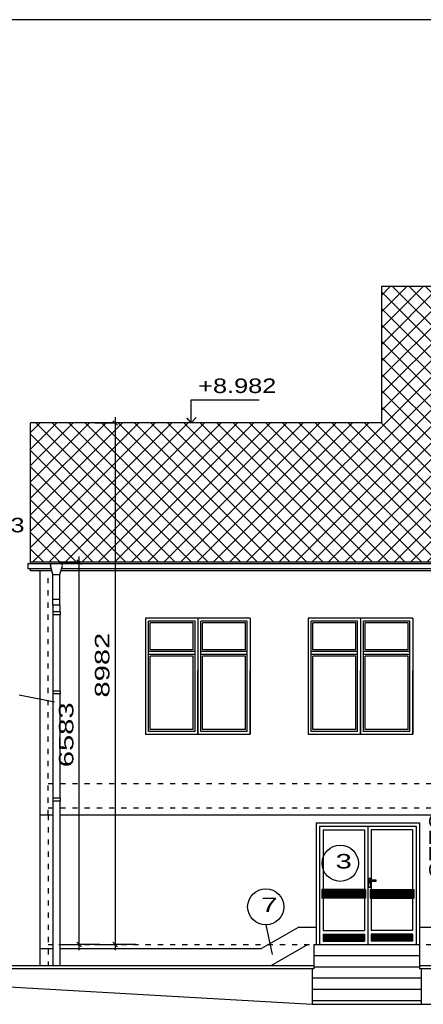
# Model space of a CAD drawing. Extents: x -196363 to 398972, y -489949 to -260582.
# Tile 128 of 256: x 165538 to 172486, y -417092 to -400137. Entities that reach past the tile are written whole.
import ezdxf

# ---------------------------------------------------------------- set-up
doc = ezdxf.new("R2010")
doc.units = 0
doc.header["$MEASUREMENT"] = 0
doc.linetypes.add('DASHED1', pattern=[1, 0.3, -0.4, 0.3])
for name, color, linetype in [('dvere', 1, 'Continuous'), ('koty', 1, 'Continuous'), ('legenda', 1, 'Continuous'), ('navrh', 2, 'Continuous'), ('noszdiv', 1, 'Continuous'), ('okapy', 9, 'Continuous'), ('okna', 2, 'Continuous')]:
    doc.layers.add(name, color=color, linetype=linetype)
doc.styles.add('SPIRITTXTSTYLE1', font='ROMAN')
doc.styles.add('SPIRITTXTSTYLE4', font='ORIG')
doc.dimstyles.new('SPIRITSTYLE1', dxfattribs={"dimtxt": 250, "dimasz": 12.7, "dimexe": 350, "dimexo": 1209.364014, "dimgap": 100, "dimtad": 1, "dimdec": 3, "dimzin": 0, "dimdsep": 46, "dimlunit": 7, "dimtxsty": 'SPIRITTXTSTYLE1', "dimblk1": '_TICKMARKS1', "dimblk2": '_TICKMARKS1', "dimsah": 1, "dimcen": 0.09, "dimdle": 100, "dimclrd": 1, "dimclre": 1, "dimclrt": 1, "dimadec": 0, "dimazin": 0, "dimtfac": 1, "dimtdec": 4, "dimtofl": 0, "dimtmove": 1, "dimatfit": 0, "dimfxl": 0, "dimtolj": 1, "dimtzin": 0, "dimarcsym": 0})
doc.dimstyles.new('SPIRITSTYLE12', dxfattribs={"dimtxt": 250, "dimasz": 12.7, "dimexe": 350, "dimexo": 186.723831, "dimgap": 100, "dimtad": 1, "dimdec": 3, "dimzin": 0, "dimdsep": 46, "dimlunit": 7, "dimtxsty": 'SPIRITTXTSTYLE1', "dimblk1": '_TICKMARKS12', "dimblk2": '_TICKMARKS12', "dimsah": 1, "dimcen": 0.09, "dimdle": 100, "dimclrd": 1, "dimclre": 1, "dimclrt": 1, "dimadec": 0, "dimazin": 0, "dimtfac": 1, "dimtdec": 4, "dimtofl": 0, "dimtmove": 1, "dimatfit": 0, "dimfxl": 0, "dimtolj": 1, "dimtzin": 0, "dimarcsym": 0})
doc.dimstyles.new('SPIRITSTYLE13', dxfattribs={"dimtxt": 250, "dimasz": 12.7, "dimexe": 350, "dimexo": 5406.051758, "dimgap": 100, "dimtad": 1, "dimdec": 3, "dimzin": 0, "dimdsep": 46, "dimlunit": 7, "dimtxsty": 'SPIRITTXTSTYLE1', "dimblk1": '_TICKMARKS13', "dimblk2": '_TICKMARKS13', "dimsah": 1, "dimcen": 0.09, "dimdle": 100, "dimclrd": 1, "dimclre": 1, "dimclrt": 1, "dimadec": 0, "dimazin": 0, "dimtfac": 1, "dimtdec": 4, "dimtofl": 0, "dimtmove": 1, "dimatfit": 0, "dimfxl": 0, "dimtolj": 1, "dimtzin": 0, "dimarcsym": 0})
doc.dimstyles.new('SPIRITSTYLE2', dxfattribs={"dimtxt": 250, "dimasz": 12.7, "dimexe": 350, "dimexo": 3523.644531, "dimgap": 100, "dimtad": 1, "dimdec": 3, "dimzin": 0, "dimdsep": 46, "dimlunit": 7, "dimtxsty": 'SPIRITTXTSTYLE1', "dimblk1": '_TICKMARKS2', "dimblk2": '_TICKMARKS2', "dimsah": 1, "dimcen": 0.09, "dimdle": 100, "dimclrd": 1, "dimclre": 1, "dimclrt": 1, "dimadec": 0, "dimazin": 0, "dimtfac": 1, "dimtdec": 4, "dimtofl": 0, "dimtmove": 1, "dimatfit": 0, "dimfxl": 0, "dimtolj": 1, "dimtzin": 0, "dimarcsym": 0})

# ---------------------------------------------------------------- blocks, each defined once
blk = doc.blocks.new('_TICKMARKS1')
at = {"color": 1, "linetype": 'Continuous'}
blk.add_line((-3, -3), (3, 3), dxfattribs=at)
blk = doc.blocks.new('*D0')
at = {"color": 1, "linetype": 'Continuous', "ltscale": 600}
for p, q in [((166832.515625, -407079.96875, 1723.800049), (167182.5, -407079.96875, 1723.800049)), ((167182.5, -406980, 1723.800049), (167182.5, -416161.75, 1723.800049)), ((167532.5, -407079.96875, 1723.800049), (167182.5, -407079.96875, 1723.800049)), ((166832.515625, -416061.75, 1723.800049), (167182.5, -416061.75, 1723.800049)), ((167532.5, -416061.75, 1723.800049), (167182.5, -416061.75, 1723.800049))]:
    blk.add_line(p, q, dxfattribs=at)
at = {"color": 1, "linetype": 'Continuous', "ltscale": 600, "xscale": 12.69999980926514, "yscale": 12.69999980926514, "zscale": 12.69999980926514}
for p, rotation in [((167182.5, -407079.96875, 1723.800049), 90.00000250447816), ((167182.5, -416061.75, 1723.800049), -90.00000250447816)]:
    blk.add_blockref('_TICKMARKS1', p, dxfattribs=dict(at, rotation=rotation))
at = {"color": 1, "linetype": 'Continuous', "ltscale": 300, "style": 'SPIRITTXTSTYLE1', "width": 1.5}
blk.add_text('8982', height=250, rotation=450.0000193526, dxfattribs=at).set_placement((167082.5, -411808.96875, 1723.800049))
blk = doc.blocks.new('_TICKMARKS2')
at = {"color": 1, "linetype": 'Continuous'}
blk.add_line((-3, -3), (3, 3), dxfattribs=at)
blk = doc.blocks.new('*D1')
at = {"color": 1, "linetype": 'Continuous', "ltscale": 600}
for p, q in [((175628.53125, -404632.40625, 1723.800049), (175628.53125, -416161.75, 1723.800049)), ((175278.53125, -404732.40625, 1723.800049), (175628.53125, -404732.40625, 1723.800049)), ((175978.515625, -404732.40625, 1723.800049), (175628.53125, -404732.40625, 1723.800049)), ((175278.53125, -416061.75, 1723.800049), (175628.53125, -416061.75, 1723.800049)), ((175978.515625, -416061.75, 1723.800049), (175628.53125, -416061.75, 1723.800049))]:
    blk.add_line(p, q, dxfattribs=at)
at = {"color": 1, "linetype": 'Continuous', "ltscale": 600, "xscale": 12.69999980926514, "yscale": 12.69999980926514, "zscale": 12.69999980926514}
for p, rotation in [((175628.53125, -404732.40625, 1723.800049), 90.00000250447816), ((175628.53125, -416061.75, 1723.800049), -90.00000250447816)]:
    blk.add_blockref('_TICKMARKS2', p, dxfattribs=dict(at, rotation=rotation))
at = {"color": 1, "linetype": 'Continuous', "ltscale": 300, "style": 'SPIRITTXTSTYLE1', "width": 1.5}
blk.add_text('11329', height=250, rotation=450.0000193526, dxfattribs=at).set_placement((175528.53125, -410670.90625, 1723.800049))
blk = doc.blocks.new('_TICKMARKS12')
at = {"color": 1, "linetype": 'Continuous'}
blk.add_line((-3, -3), (3, 3), dxfattribs=at)
blk = doc.blocks.new('*D11')
at = {"color": 1, "linetype": 'Continuous', "ltscale": 600}
for p, q in [((166562.640625, -416161.75, 1723.800049), (166562.640625, -409378.53125, 1723.800049)), ((166212.65625, -409478.5, 1723.800049), (166562.640625, -409478.5, 1723.800049)), ((166912.640625, -409478.5, 1723.800049), (166562.640625, -409478.5, 1723.800049)), ((166212.65625, -416061.75, 1723.800049), (166562.640625, -416061.75, 1723.800049)), ((166912.640625, -416061.75, 1723.800049), (166562.640625, -416061.75, 1723.800049))]:
    blk.add_line(p, q, dxfattribs=at)
at = {"color": 1, "linetype": 'Continuous', "ltscale": 600, "xscale": 12.69999980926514, "yscale": 12.69999980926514, "zscale": 12.69999980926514}
for p, rotation in [((166562.640625, -409478.5, 1723.800049), 90.00000250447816), ((166562.640625, -416061.75, 1723.800049), 270.0000006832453)]:
    blk.add_blockref('_TICKMARKS12', p, dxfattribs=dict(at, rotation=rotation))
at = {"color": 1, "linetype": 'Continuous', "ltscale": 300, "style": 'SPIRITTXTSTYLE1', "width": 1.5}
blk.add_text('6583', height=250, rotation=90.0000025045, dxfattribs=at).set_placement((166462.640625, -413008.25, 1723.800049))
blk = doc.blocks.new('_TICKMARKS13')
at = {"color": 1, "linetype": 'Continuous'}
blk.add_line((-3, -3), (3, 3), dxfattribs=at)
blk = doc.blocks.new('*D12')
at = {"color": 1, "linetype": 'Continuous', "ltscale": 600}
for p, q in [((172938.5625, -416161.75, 1723.800049), (172938.5625, -413191.78125, 1723.800049)), ((172588.5625, -413291.75, 1723.800049), (172938.5625, -413291.75, 1723.800049)), ((173288.546875, -413291.75, 1723.800049), (172938.5625, -413291.75, 1723.800049)), ((172588.5625, -416061.75, 1723.800049), (172938.5625, -416061.75, 1723.800049)), ((173288.546875, -416061.75, 1723.800049), (172938.5625, -416061.75, 1723.800049))]:
    blk.add_line(p, q, dxfattribs=at)
at = {"color": 1, "linetype": 'Continuous', "ltscale": 600, "xscale": 12.69999980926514, "yscale": 12.69999980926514, "zscale": 12.69999980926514}
for p, rotation in [((172938.5625, -413291.75, 1723.800049), 90.00000250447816), ((172938.5625, -416061.75, 1723.800049), 270.0000006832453)]:
    blk.add_blockref('_TICKMARKS13', p, dxfattribs=dict(at, rotation=rotation))
at = {"color": 1, "linetype": 'Continuous', "ltscale": 300, "style": 'SPIRITTXTSTYLE1', "width": 1.5}
blk.add_text('2770', height=250, rotation=90.0000025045, dxfattribs=at).set_placement((172838.546875, -414914.84375, 1723.800049))

msp = doc.modelspace()

# ---------------------------------------------------------------- hatches: boundary and pattern name
at = {"layer": 'okna', "linetype": 'Continuous', "ltscale": 300}
h = msp.add_hatch(dxfattribs=at)
h.set_pattern_fill('Kostky', color=2, scale=31.75, angle=45.000004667, style=0, pattern_type=2)
h.set_pattern_definition([(45.000005, (467742.6, -154742.75), (-141.46591, 141.4659), []), (135, (467742.6, -154742.75), (-141.4659, -141.4659), [])])
h.paths.add_polyline_path([(191595.90625, -409478.5), (191595.90625, -404732.40625), (171765.90625, -404732.40625), (171765.90625, -407079.96875), (165725.92188, -407079.96875), (165725.92188, -409478.5)], flags=0)

# ---------------------------------------------------------------- linework, layer by layer
at = {"layer": 'dvere', "color": 2, "linetype": 'Continuous', "ltscale": 300}
for p, q in [((170700.90625, -414026.75, 900), (170700.90625, -416061.75, 900)), ((170700.90625, -414026.75, 900), (172360.92188, -414026.78125, 900)), ((171530.90625, -414026.75, 900), (171530.90625, -416061.75, 900)), ((172360.92188, -414026.78125, 900), (172360.92188, -416061.75, 900)), ((170760.90625, -414086.75, 900), (170760.90625, -415114.5, 900)), ((170760.90625, -414086.75, 900), (171470.92188, -414086.75, 900)), ((171470.92188, -414086.75, 900), (171470.92188, -415114.5, 900)), ((172300.90625, -414086.75, 900), (171590.92188, -414086.75, 900)), ((171590.92188, -414086.75, 900), (171590.92188, -414956.40625, 900)), ((172300.90625, -414086.75, 900), (172300.90625, -415114.5, 900)), ((171585.28125, -414924.5, 900), (171545.28125, -414924.5, 900)), ((171545.28125, -414924.5, 900), (171545.28125, -415074.5, 900)), ((171676.54688, -414956.40625, 900), (171561.53125, -414956.40625, 900)), ((171561.53125, -414956.40625, 900), (171561.53125, -414971.40625, 900)), ((171561.53125, -414971.40625, 900), (171676.54688, -414971.40625, 900)), ((171585.28125, -414956.40625, 900), (171585.28125, -414924.5, 900)), ((171585.28125, -415074.5, 900), (171585.28125, -414971.40625, 900)), ((171590.92188, -414971.40625, 900), (171590.92188, -415114.5, 900)), ((171676.54688, -414971.40625, 900), (171676.54688, -414956.40625, 900)), ((171490.92188, -415114.5, 900), (170740.90625, -415114.5, 900)), ((170740.90625, -415114.5, 900), (170740.90625, -415264.5, 900)), ((171490.92188, -415129.4375, 900), (170740.90625, -415129.4375, 900)), ((171490.92188, -415144.4375, 900), (170740.90625, -415144.4375, 900)), ((171490.92188, -415159.46875, 900), (170740.90625, -415159.46875, 900)), ((171490.92188, -415174.46875, 900), (170740.90625, -415174.46875, 900)), ((171490.92188, -415189.46875, 900), (170740.90625, -415189.46875, 900)), ((171490.92188, -415204.46875, 900), (170740.90625, -415204.46875, 900)), ((171490.92188, -415219.46875, 900), (170740.90625, -415219.46875, 900)), ((171490.92188, -415114.5, 900), (171490.92188, -415264.5, 900)), ((171545.28125, -415074.5, 900), (171585.28125, -415074.5, 900)), ((171570.90625, -415114.5, 900), (172320.92188, -415114.5, 900)), ((171570.90625, -415114.5, 900), (171570.90625, -415264.5, 900)), ((171570.90625, -415129.4375, 900), (172320.92188, -415129.4375, 900)), ((171570.90625, -415144.4375, 900), (172320.92188, -415144.4375, 900)), ((171570.90625, -415159.46875, 900), (172320.92188, -415159.46875, 900)), ((171570.90625, -415174.46875, 900), (172320.92188, -415174.46875, 900)), ((171570.90625, -415189.46875, 900), (172320.92188, -415189.46875, 900)), ((171570.90625, -415204.46875, 900), (172320.92188, -415204.46875, 900)), ((171570.90625, -415219.46875, 900), (172320.92188, -415219.46875, 900)), ((172320.92188, -415114.5, 900), (172320.92188, -415264.5, 900)), ((171490.92188, -415234.5, 900), (170740.90625, -415234.5, 900)), ((171490.92188, -415249.5, 900), (170740.90625, -415249.5, 900)), ((171490.92188, -415264.5, 900), (170740.90625, -415264.5, 900)), ((170760.90625, -415264.5, 900), (170760.90625, -415821.75, 900)), ((171470.92188, -415264.5, 900), (171470.92188, -415821.75, 900)), ((171570.90625, -415234.5, 900), (172320.92188, -415234.5, 900)), ((171570.90625, -415249.5, 900), (172320.92188, -415249.5, 900)), ((171570.90625, -415264.5, 900), (172320.92188, -415264.5, 900)), ((171590.92188, -415264.5, 900), (171590.92188, -415821.75, 900)), ((172300.90625, -415264.5, 900), (172300.90625, -415821.75, 900)), ((170760.90625, -415821.75, 900), (171470.92188, -415821.75, 900)), ((170760.90625, -415881.75, 900), (170760.90625, -416001.75, 900)), ((170760.90625, -415881.75, 900), (171470.92188, -415881.75, 900)), ((170760.90625, -415896.6875, 900), (171470.92188, -415896.6875, 900)), ((171470.92188, -415881.75, 900), (171470.92188, -416001.75, 900)), ((172300.90625, -415821.75, 900), (171590.90625, -415821.75, 900)), ((171590.90625, -415881.75, 900), (171590.90625, -416001.75, 900)), ((172300.90625, -415881.75, 900), (171590.90625, -415881.75, 900)), ((172300.90625, -415896.6875, 900), (171590.90625, -415896.6875, 900)), ((172300.90625, -415881.75, 900), (172300.90625, -416001.75, 900)), ((170760.90625, -415911.71875, 900), (171470.92188, -415911.71875, 900)), ((170760.90625, -415926.71875, 900), (171470.92188, -415926.71875, 900)), ((170760.90625, -415941.71875, 900), (171470.92188, -415941.71875, 900)), ((170760.90625, -415956.71875, 900), (171470.92188, -415956.71875, 900)), ((170760.90625, -415971.71875, 900), (171470.92188, -415971.71875, 900)), ((170760.90625, -415986.75, 900), (171470.92188, -415986.75, 900)), ((170760.90625, -416001.75, 900), (171470.92188, -416001.75, 900)), ((172300.90625, -415911.71875, 900), (171590.90625, -415911.71875, 900)), ((172300.90625, -415926.71875, 900), (171590.90625, -415926.71875, 900)), ((172300.90625, -415941.71875, 900), (171590.90625, -415941.71875, 900)), ((172300.90625, -415956.71875, 900), (171590.90625, -415956.71875, 900)), ((172300.90625, -415971.71875, 900), (171590.90625, -415971.71875, 900)), ((172300.90625, -415986.75, 900), (171590.90625, -415986.75, 900)), ((172300.90625, -416001.75, 900), (171590.90625, -416001.75, 900))]:
    msp.add_line(p, q, dxfattribs=at)
for p in [(171565.28125, -414999.5, 900), (171619.03125, -414963.90625, 900)]:
    msp.add_point(p, dxfattribs=at)
at = {"layer": 'koty', "color": 1, "linetype": 'Continuous', "ltscale": 304.799988}
for p, q in [((168492, -407079.96875), (168492, -406679.96875)), ((168654.71875, -407079.96875), (168329.28125, -407079.96875)), ((168492, -407079.96875), (168412.625, -406992.65625)), ((168492, -407079.96875), (168575.34375, -406988.6875))]:
    msp.add_line(p, q, dxfattribs=at)
at = {"layer": 'koty', "color": 1, "linetype": 'Continuous', "ltscale": 509.015991}
msp.add_line((168492, -406679.96875, -1154.94592), (169658.5, -406679.96875, -1154.94592), dxfattribs=at)
at = {"layer": 'legenda', "color": 1, "linetype": 'Continuous', "ltscale": 600}
msp.add_line((203081.39062, -400136.5625, 3523.79956), (161081.39062, -400136.5625, 3523.79956), dxfattribs=at)
at = {"layer": 'legenda', "color": 1, "linetype": 'Continuous', "ltscale": 300}
for p, q in [((165529.5625, -411763.5625, 10), (166139.35938, -411881.5, 10)), ((169774.98438, -415725.625, 10), (169883.17188, -416233.90625, 10))]:
    msp.add_line(p, q, dxfattribs=at)
for centre in [(171056.39062, -414662.15625, -1723.79968), (169774.98438, -415413.15625, -1723.79968)]:
    msp.add_circle(centre, 312.45789, dxfattribs=at)
at = {"layer": 'navrh', "color": 2, "linetype": 'Continuous', "ltscale": 300}
for p, q in [((171765.90625, -404732.40625, 900), (171765.90625, -407079.96875, 900)), ((191595.90625, -404732.40625, 900), (171765.90625, -404732.40625, 900)), ((171765.90625, -407079.96875, 900), (165725.92188, -407079.96875, 900)), ((165725.92188, -409502.65625, 900), (165725.92188, -407079.96875, 900)), ((191595.90625, -409478.5, 900), (165725.92188, -409478.5, 900)), ((165725.92188, -409628.5, 900), (165725.92188, -409585.375, 900)), ((166094.26562, -409628.5, 900), (165725.92188, -409628.5, 900)), ((165885.92188, -409628.5, 900), (165885.92188, -416431.75, 900)), ((178079.04688, -409628.5, 900), (166247.96875, -409628.5, 900)), ((168606.09375, -410441.75, 900), (167706.10938, -410441.75, 900)), ((169506.07812, -410441.75, 900), (168606.09375, -410441.75, 900)), ((171406.07812, -410441.75, 900), (170506.07812, -410441.75, 900)), ((172306.0625, -410441.75, 900), (171406.07812, -410441.75, 900)), ((165885.92188, -413831.78125, 900), (166111.10938, -413831.78125, 900)), ((166231.125, -413831.78125, 900), (178095.89062, -413831.78125, 900)), ((170340.90625, -415761.75, 900), (169700.03125, -416131.78125, 900)), ((170340.90625, -415761.75, 900), (170640.90625, -415761.75, 900)), ((172420.92188, -415761.75, 900), (172720.92188, -415761.75, 900)), ((165885.92188, -416131.78125, 900), (166111.10938, -416131.78125, 900)), ((166231.125, -416131.78125, 900), (169700.03125, -416131.78125, 900))]:
    msp.add_line(p, q, dxfattribs=at)
at = {"layer": 'navrh', "color": 2, "linetype": 'DASHED1', "ltscale": 300}
msp.add_line((166025.92188, -413831.78125, 900), (166025.92188, -409628.5, 900), dxfattribs=at)
at = {"layer": 'noszdiv', "color": 2, "linetype": 'Continuous', "ltscale": 300}
for p, q in [((167706.10938, -410441.75, 2623.80005), (167706.09375, -412441.75, 2623.80005)), ((168606.09375, -410441.75, 2623.80005), (168606.07812, -412441.75, 2623.80005)), ((170506.07812, -410441.75, 2623.80005), (170506.07812, -412441.75, 2623.80005)), ((171406.07812, -410441.75, 2623.80005), (171406.0625, -412441.75, 2623.80005)), ((168606.07812, -412441.75, 2623.80005), (168606.07812, -411341.75, 2623.80005)), ((169506.0625, -412441.75, 2623.80005), (169506.0625, -411341.75, 2623.80005)), ((171406.0625, -412441.75, 2623.80005), (171406.0625, -411341.75, 2623.80005)), ((172306.04688, -412441.75, 2623.80005), (172306.04688, -411341.75, 2623.80005)), ((167706.09375, -412441.75, 2623.80005), (168606.07812, -412441.75, 2623.80005)), ((168606.07812, -412441.75, 2623.80005), (169506.0625, -412441.75, 2623.80005)), ((170506.07812, -412441.75, 2623.80005), (171406.0625, -412441.75, 2623.80005)), ((171406.0625, -412441.75, 2623.80005), (172306.04688, -412441.75, 2623.80005)), ((170640.90625, -413966.75, 2623.80005), (170640.90625, -416061.75, 2623.80005)), ((170640.90625, -413966.75, 2623.80005), (172420.92188, -413966.75, 2623.80005)), ((172420.92188, -413966.75, 2623.80005), (172420.92188, -416061.75, 2623.80005)), ((170600.90625, -416061.75, 2623.80005), (172420.92188, -416061.75, 2623.80005))]:
    msp.add_line(p, q, dxfattribs=at)
at = {"layer": 'noszdiv', "color": 1, "linetype": 'DASHED1', "ltscale": 300}
for p, q in [((166025.92188, -413291.75, 2623.80005), (191295.90625, -413291.75, 2623.80005)), ((166025.92188, -413706.75, 2623.80005), (191295.90625, -413706.75, 2623.80005)), ((166025.92188, -413831.78125, 2623.80005), (166025.92188, -416431.75, 2623.80005)), ((166025.92188, -416061.75, 2623.80005), (183945.92188, -416061.75, 2623.80005))]:
    msp.add_line(p, q, dxfattribs=at)
at = {"layer": 'noszdiv', "color": 1, "linetype": 'Continuous', "ltscale": 300}
for p, q in [((170600.90625, -413831.78125, 2623.80005), (172420.92188, -413831.78125, 2623.80005)), ((170500.90625, -416061.75, 2623.80005), (169860.04688, -416431.75, 2623.80005)), ((170600.90625, -416061.75, 2623.80005), (170600.90625, -416481.78125, 2623.80005)), ((172420.92188, -416061.75, 2623.80005), (172420.92188, -416481.78125, 2623.80005)), ((172420.92188, -416255.75, 2623.80005), (170600.90625, -416255.75, 2623.80005)), ((170600.90625, -416431.75, 2623.80005), (162950.90625, -416431.75, 2623.80005)), ((170600.90625, -416481.78125, 2623.80005), (162950.90625, -416481.78125, 2623.80005)), ((170570.90625, -416481.78125, 2623.80005), (170570.90625, -417091.71875, 2623.80005)), ((172420.92188, -416449.78125, 2623.80005), (170600.90625, -416449.78125, 2623.80005)), ((172690.92188, -416431.75, 2623.80005), (172420.92188, -416431.75, 2623.80005)), ((172690.92188, -416481.78125, 2623.80005), (172420.92188, -416481.78125, 2623.80005)), ((172450.92188, -416481.78125, 2623.80005), (172450.92188, -417091.71875, 2623.80005)), ((162980.92188, -416651.78125, 2623.80005), (170570.90625, -417091.71875, 2623.80005)), ((172450.92188, -416643.75, 2623.80005), (170570.90625, -416643.75, 2623.80005)), ((172450.92188, -416837.71875, 2623.80005), (170570.90625, -416837.71875, 2623.80005)), ((172450.92188, -417031.75, 2623.80005), (170570.90625, -417031.75, 2623.80005)), ((170570.90625, -417091.71875, 2623.80005), (172690.92188, -417091.71875, 2623.80005))]:
    msp.add_line(p, q, dxfattribs=at)
at = {"layer": 'okapy', "color": 9, "linetype": 'Continuous', "ltscale": 2500}
for p, q in [((165675.92188, -409502.65625, 900), (182125.89062, -409502.65625, 900)), ((165675.92188, -409502.65625, 900), (165675.92188, -409585.375, 900)), ((165675.92188, -409585.375, 900), (166082.73438, -409585.375, 900)), ((166068.59375, -409532.6875, 900), (166085.90625, -409502.65625, 900)), ((166111.10938, -409691.375, 900), (166068.59375, -409532.6875, 900)), ((166231.125, -409691.375, 900), (166273.64062, -409532.6875, 900)), ((166273.64062, -409532.6875, 900), (166256.32812, -409502.65625, 900)), ((166259.54688, -409585.375, 900), (178067.5, -409585.375, 900)), ((166111.10938, -409691.375, 900), (166231.125, -409691.375, 900)), ((166231.125, -410120.34375, 900), (166111.10938, -410120.34375, 900))]:
    msp.add_line(p, q, dxfattribs=at)
at = {"layer": 'okapy', "color": 9, "linetype": 'Continuous', "ltscale": 0.00079375}
for p, q in [((166111.10938, -410219.5625), (166111.10938, -409691.375)), ((166231.125, -410219.5625), (166231.125, -409691.375)), ((166111.10938, -410219.5625), (166111.10938, -410335.75)), ((166231.125, -410219.5625), (166111.10938, -410219.5625)), ((166231.125, -410219.5625), (166231.125, -410335.75)), ((166106.15625, -410335.75), (166106.15625, -410385.78125)), ((166236.125, -410335.75), (166106.15625, -410335.75)), ((166236.125, -410385.78125), (166106.15625, -410385.78125)), ((166111.10938, -410385.78125), (166111.10938, -411697.15625)), ((166231.125, -410385.78125), (166231.125, -411697.15625)), ((166236.125, -410335.75), (166236.125, -410385.78125)), ((166106.15625, -411697.15625), (166106.15625, -411747.1875)), ((166236.125, -411697.15625), (166106.15625, -411697.15625)), ((166236.125, -411747.1875), (166106.15625, -411747.1875)), ((166111.10938, -411747.1875), (166111.10938, -413542.15625)), ((166231.125, -411747.1875), (166231.125, -413542.15625)), ((166236.125, -411697.15625), (166236.125, -411747.1875)), ((166106.15625, -413542.15625), (166106.15625, -413592.15625)), ((166236.125, -413542.15625), (166106.15625, -413542.15625)), ((166236.125, -413592.15625), (166106.15625, -413592.15625)), ((166111.10938, -413592.15625), (166111.10938, -416431.75)), ((166231.125, -413592.15625), (166231.125, -416431.75)), ((166236.125, -413542.15625), (166236.125, -413592.15625))]:
    msp.add_line(p, q, dxfattribs=at)
at = {"layer": 'okna', "color": 2, "linetype": 'Continuous', "ltscale": 300}
for p, q in [((167706.10938, -410441.75, 2547.59985), (167706.09375, -412441.75, 2547.59985)), ((168606.09375, -410441.75, 2547.59985), (168606.07812, -412441.75, 2547.59985)), ((168606.09375, -410441.75, 2547.59985), (168606.07812, -412441.75, 2547.59985)), ((168606.09375, -410441.75, 2547.59985), (168606.07812, -412441.75, 2547.59985)), ((169506.07812, -410441.75, 2547.59985), (169506.0625, -412441.75, 2547.59985)), ((169506.07812, -410441.75, 2547.59985), (169506.0625, -412441.75, 2547.59985)), ((170506.07812, -410441.75, 2547.59985), (170506.07812, -412441.75, 2547.59985)), ((171406.07812, -410441.75, 2547.59985), (171406.0625, -412441.75, 2547.59985)), ((171406.07812, -410441.75, 2547.59985), (171406.0625, -412441.75, 2547.59985)), ((171406.07812, -410441.75, 2547.59985), (171406.0625, -412441.75, 2547.59985)), ((172306.0625, -410441.75, 2547.59985), (172306.04688, -412441.75, 2547.59985)), ((172306.0625, -410441.75, 2547.59985), (172306.04688, -412441.75, 2547.59985)), ((167756.07812, -412391.75, 2547.59985), (167756.09375, -410491.75, 2547.59985)), ((168556.09375, -410491.75, 2547.59985), (167756.09375, -410491.75, 2547.59985)), ((168526.0625, -410521.75, 2547.59985), (167786.09375, -410521.75, 2547.59985)), ((167786.09375, -410986.75, 2547.59985), (167786.09375, -410521.75, 2547.59985)), ((168526.0625, -410986.75, 2547.59985), (168526.0625, -410521.75, 2547.59985)), ((168556.07812, -412391.75, 2547.59985), (168556.09375, -410491.75, 2547.59985)), ((168656.0625, -412391.75, 2547.59985), (168656.07812, -410491.75, 2547.59985)), ((169456.07812, -410491.75, 2547.59985), (168656.07812, -410491.75, 2547.59985)), ((169426.04688, -410521.75, 2547.59985), (168686.07812, -410521.75, 2547.59985)), ((168686.07812, -410986.75, 2547.59985), (168686.07812, -410521.75, 2547.59985)), ((169426.04688, -410986.75, 2547.59985), (169426.04688, -410521.75, 2547.59985)), ((169456.0625, -412391.75, 2547.59985), (169456.07812, -410491.75, 2547.59985)), ((170556.04688, -412391.75, 2547.59985), (170556.0625, -410491.75, 2547.59985)), ((171356.0625, -410491.75, 2547.59985), (170556.0625, -410491.75, 2547.59985)), ((171326.04688, -410521.75, 2547.59985), (170586.0625, -410521.75, 2547.59985)), ((170586.0625, -410986.75, 2547.59985), (170586.0625, -410521.75, 2547.59985)), ((171326.04688, -410986.75, 2547.59985), (171326.04688, -410521.75, 2547.59985)), ((171356.04688, -412391.75, 2547.59985), (171356.0625, -410491.75, 2547.59985)), ((172256.04688, -410491.75, 2547.59985), (171456.04688, -410491.75, 2547.59985)), ((171456.04688, -412391.75, 2547.59985), (171456.04688, -410491.75, 2547.59985)), ((172226.03125, -410521.75, 2547.59985), (171486.04688, -410521.75, 2547.59985)), ((171486.04688, -410986.75, 2547.59985), (171486.04688, -410521.75, 2547.59985)), ((172226.03125, -410986.75, 2547.59985), (172226.03125, -410521.75, 2547.59985)), ((172256.04688, -412391.75, 2547.59985), (172256.04688, -410491.75, 2547.59985)), ((168526.0625, -410986.75, 2547.59985), (167786.09375, -410986.75, 2547.59985)), ((169426.04688, -410986.75, 2547.59985), (168686.07812, -410986.75, 2547.59985)), ((171326.04688, -410986.75, 2547.59985), (170586.0625, -410986.75, 2547.59985)), ((172226.03125, -410986.75, 2547.59985), (171486.04688, -410986.75, 2547.59985)), ((168556.07812, -411016.75, 2547.59985), (167756.07812, -411016.75, 2547.59985)), ((168556.07812, -411066.75, 2547.59985), (167756.07812, -411066.75, 2547.59985)), ((167786.09375, -412361.75, 2547.59985), (167786.09375, -411096.75, 2547.59985)), ((168526.0625, -411096.75, 2547.59985), (167786.09375, -411096.75, 2547.59985)), ((168526.0625, -412361.75, 2547.59985), (168526.0625, -411096.75, 2547.59985)), ((169456.0625, -411016.75, 2547.59985), (168656.0625, -411016.75, 2547.59985)), ((169456.0625, -411066.75, 2547.59985), (168656.0625, -411066.75, 2547.59985)), ((168686.07812, -412361.75, 2547.59985), (168686.07812, -411096.75, 2547.59985)), ((169426.04688, -411096.75, 2547.59985), (168686.07812, -411096.75, 2547.59985)), ((169426.04688, -412361.75, 2547.59985), (169426.04688, -411096.75, 2547.59985)), ((171356.04688, -411016.75, 2547.59985), (170556.04688, -411016.75, 2547.59985)), ((171356.04688, -411066.75, 2547.59985), (170556.04688, -411066.75, 2547.59985)), ((170586.0625, -412361.75, 2547.59985), (170586.0625, -411096.75, 2547.59985)), ((171326.04688, -411096.75, 2547.59985), (170586.0625, -411096.75, 2547.59985)), ((171326.04688, -412361.75, 2547.59985), (171326.04688, -411096.75, 2547.59985)), ((172256.04688, -411016.75, 2547.59985), (171456.04688, -411016.75, 2547.59985)), ((172256.04688, -411066.75, 2547.59985), (171456.04688, -411066.75, 2547.59985)), ((171486.04688, -412361.75, 2547.59985), (171486.04688, -411096.75, 2547.59985)), ((172226.03125, -411096.75, 2547.59985), (171486.04688, -411096.75, 2547.59985)), ((172226.03125, -412361.75, 2547.59985), (172226.03125, -411096.75, 2547.59985)), ((168556.07812, -412391.75, 2547.59985), (167756.07812, -412391.75, 2547.59985)), ((168526.0625, -412361.75, 2547.59985), (167786.09375, -412361.75, 2547.59985)), ((169456.0625, -412391.75, 2547.59985), (168656.0625, -412391.75, 2547.59985)), ((169426.04688, -412361.75, 2547.59985), (168686.07812, -412361.75, 2547.59985)), ((171356.04688, -412391.75, 2547.59985), (170556.04688, -412391.75, 2547.59985)), ((171326.04688, -412361.75, 2547.59985), (170586.0625, -412361.75, 2547.59985)), ((172256.04688, -412391.75, 2547.59985), (171456.04688, -412391.75, 2547.59985)), ((172226.03125, -412361.75, 2547.59985), (171486.04688, -412361.75, 2547.59985))]:
    msp.add_line(p, q, dxfattribs=at)

# ---------------------------------------------------------------- texts
at = {"layer": 'koty', "color": 1, "linetype": 'Continuous', "ltscale": 509.015991, "style": 'SPIRITTXTSTYLE1', "width": 1.3}
for s, p in [('+8.982', (168611.3125, -406565.90625, -1154.94592)), ('+6,583', (164277.46875, -408964.4375, -1154.94592))]:
    msp.add_text(s, height=250.5, dxfattribs=at).set_placement(p)
at = {"layer": 'legenda', "color": 1, "linetype": 'Continuous', "ltscale": 300, "style": 'SPIRITTXTSTYLE4', "width": 1.5}
for s, p in [('3', (170976.90625, -414752.96875, -1723.79968)), ('7', (169695.51562, -415504.03125, -1723.79968))]:
    msp.add_text(s, height=250, dxfattribs=at).set_placement(p)

# ---------------------------------------------------------------- dimensions: what is measured, and where the dimension line sits
at = {"layer": 'koty', "color": 1, "linetype": 'Continuous', "ltscale": 600}
for base, p1, p2, dimstyle, picture, middle in [((175628.53125, -405024.40625, 1723.80005), (171765.90625, -404732.40625, 1723.80005), (171765.90625, -416061.75, 1723.80005), 'SPIRITSTYLE2', '*D1', (175628.53125, -410397.09375, 1723.80005)), ((167182.5, -407636.75, 1723.80005), (165725.92188, -407079.96875, 1723.80005), (166025.92188, -416061.75, 1723.80005), 'SPIRITSTYLE1', '*D0', (167182.5, -411570.875, 1723.80005)), ((166562.64062, -416061.75, 1723.80005), (166025.92188, -416061.75, 1723.80005), (166025.92188, -409478.5, 1723.80005), 'SPIRITSTYLE12', '*D11', (166562.64062, -412770.15625, 1723.80005)), ((172938.5625, -416061.75, 1723.80005), (167182.5, -416061.75, 1723.80005), (167182.5, -413291.75, 1723.80005), 'SPIRITSTYLE13', '*D12', (172938.5625, -414676.75, 1723.80005))]:
    dim = msp.add_linear_dim(base=base, p1=p1, p2=p2, angle=90.000002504, dimstyle=dimstyle, dxfattribs=at)
    dim.commit()
    dim.dimension.update_dxf_attribs({"geometry": picture, "text_midpoint": middle})

doc.saveas('drawing.dxf')
